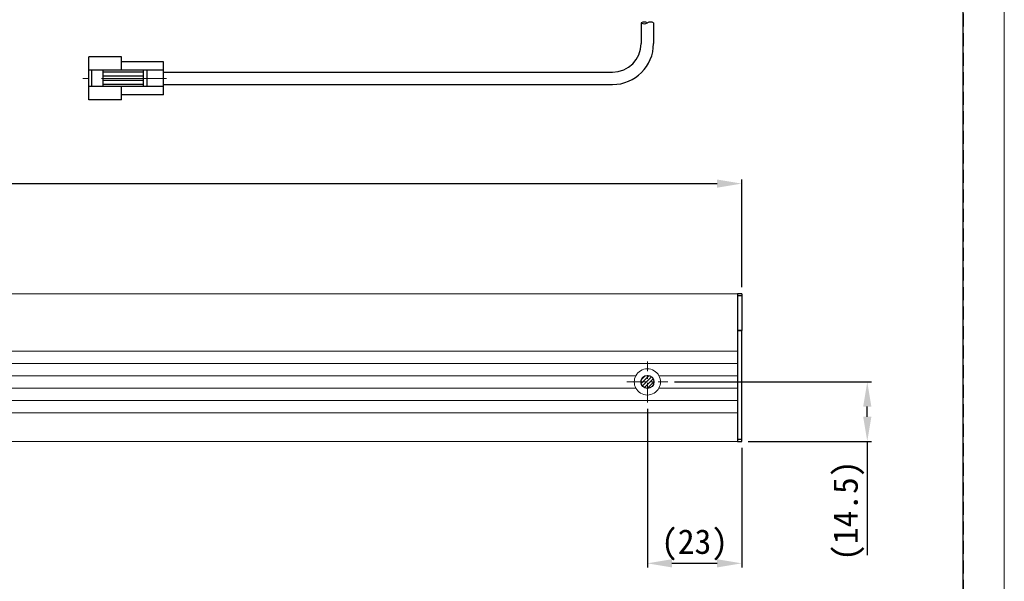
# Model space of a CAD drawing. Header units: millimetres. Extents: x -201 to 202, y 143 to 428.
# Tile 4 of 8: x 82 to 202, y 270 to 339. Entities that reach past the tile are written whole.
import ezdxf

# ---------------------------------------------------------------- set-up
doc = ezdxf.new("R2010")
doc.units = ezdxf.units.MM
doc.header["$LTSCALE"] = 0.25
doc.linetypes.add('CENTER', pattern=[50.8, 31.75, -6.35, 6.35, -6.35])
doc.linetypes.add('HIDDEN', pattern=[9.525, 6.35, -3.175])
for name, color, linetype, lineweight in [('BASE', 7, 'Continuous', 20), ('CENTER', 1, 'CENTER', 15), ('DIMENSION', 6, 'Continuous', 9)]:
    doc.layers.add(name, color=color, linetype=linetype, lineweight=lineweight)
for name, color, linetype in [('CABLE 3P', 7, 'Continuous'), ('FORM', 7, 'Continuous'), ('SIDE PANEL1', 1, 'Continuous'), ('SIDEPANEL 2', 30, 'Continuous')]:
    doc.layers.add(name, color=color, linetype=linetype)
doc.layers.add('EMPTY LINE', color=252, linetype='Continuous', lineweight=0, plot=False)
doc.styles.add('VS Standard', font='msgothic.ttc', dxfattribs={"height": 3})
doc.dimstyles.new('VS Standard x0.5', dxfattribs={"dimtxt": 3, "dimasz": 3, "dimexe": 0.5, "dimexo": 0.8, "dimgap": 0.5, "dimtad": 3, "dimlfac": 2, "dimrnd": 0.0001, "dimzin": 9, "dimdsep": 46, "dimtxsty": 'VS Standard', "dimcen": 0, "dimaunit": 1, "dimadec": 0, "dimazin": 2, "dimtfac": 1, "dimtmove": 0, "dimatfit": 3, "dimfxl": 1, "dimtolj": 1, "dimtzin": 0, "dimarcsym": 0})

# ---------------------------------------------------------------- blocks, each defined once
blk = doc.blocks.new('*D210')
at = {"layer": 'Defpoints', "color": 0}
for p in [(158, 292), (169.5, 287.25), (158, 272.38)]:
    blk.add_point(p, dxfattribs=at)
at = {"layer": 'DIMENSION', "color": 0, "lineweight": -2}
for p, q in [((158, 291.2), (158, 271.88)), ((169.5, 286.45), (169.5, 271.88)), ((166.5, 272.38), (161, 272.38))]:
    blk.add_line(p, q, dxfattribs=at)
at = {"layer": 'DIMENSION', "color": 0}
for points in [[(161, 272.88), (161, 271.88), (158, 272.38)], [(166.5, 271.88), (166.5, 272.88), (169.5, 272.38)]]:
    blk.add_solid(points, dxfattribs=at)
at = {"layer": 'DIMENSION', "color": 0, "insert": (163.75, 274.63), "char_height": 3, "attachment_point": 5, "style": 'VS Standard'}
blk.add_mtext('\\A1;\\A1;(23)', dxfattribs=at)
blk = doc.blocks.new('*D211')
at = {"layer": 'Defpoints', "color": 0}
for p in [(160.5, 294.5), (184.8, 294.5), (169.5, 287.25)]:
    blk.add_point(p, dxfattribs=at)
at = {"layer": 'DIMENSION', "color": 0, "lineweight": -2}
for p, q in [((161.3, 294.5), (185.3, 294.5)), ((184.8, 290.25), (184.8, 291.5)), ((170.3, 287.25), (185.3, 287.25)), ((184.8, 287.25), (184.8, 273.36))]:
    blk.add_line(p, q, dxfattribs=at)
at = {"layer": 'DIMENSION', "color": 0}
for points in [[(185.3, 291.5), (184.3, 291.5), (184.8, 294.5)], [(184.3, 290.25), (185.3, 290.25), (184.8, 287.25)]]:
    blk.add_solid(points, dxfattribs=at)
at = {"layer": 'DIMENSION', "color": 0, "insert": (182.54, 278.8), "char_height": 3, "attachment_point": 5, "rotation": 90, "style": 'VS Standard'}
blk.add_mtext('\\A1;\\A1;(14.5)', dxfattribs=at)
blk = doc.blocks.new('*D218')
at = {"layer": 'Defpoints', "color": 0}
for p in [(169.5, 318.68), (-131.5, 305.25), (169.5, 305.25)]:
    blk.add_point(p, dxfattribs=at)
at = {"layer": 'DIMENSION', "color": 0, "lineweight": -2}
for p, q in [((-131.5, 306.05), (-131.5, 319.18)), ((-128.5, 318.68), (166.5, 318.68)), ((169.5, 306.05), (169.5, 319.18))]:
    blk.add_line(p, q, dxfattribs=at)
at = {"layer": 'DIMENSION', "color": 0}
for points in [[(-128.5, 319.18), (-128.5, 318.18), (-131.5, 318.68)], [(166.5, 318.18), (166.5, 319.18), (169.5, 318.68)]]:
    blk.add_solid(points, dxfattribs=at)
at = {"layer": 'DIMENSION', "color": 0, "insert": (19, 320.68), "char_height": 3, "attachment_point": 5, "style": 'VS Standard'}
blk.add_mtext('\\A1;602', dxfattribs=at)

msp = doc.modelspace()

# ---------------------------------------------------------------- hatches: boundary and pattern name
at = {"layer": 'CABLE 3P'}
h = msp.add_hatch(dxfattribs=at)
h.set_pattern_fill('ANSI31', scale=0.1, style=0)
h.set_pattern_definition([(45, (-78.5, 137.1481), (-0.2245064, 0.2245064), [])])
h.paths.add_polyline_path([(158.8, 294.5, 1), (157.2, 294.5, 1)])

# ---------------------------------------------------------------- linework, layer by layer
at = {"layer": 'BASE', "color": 7}
for p, q in [((-131, 305.25), (169, 305.25)), ((169, 287.25), (169, 305.25)), ((-131, 298.25), (169, 298.25)), ((-131, 296.75), (169, 296.75)), ((-131, 295.25), (156.5867, 295.25)), ((159.4133, 295.25), (169, 295.25)), ((-131, 293.75), (156.5867, 293.75)), ((159.4133, 293.75), (169, 293.75)), ((-131, 292.25), (169, 292.25)), ((-131, 290.75), (169, 290.75)), ((-131, 287.25), (169, 287.25))]:
    msp.add_line(p, q, dxfattribs=at)
msp.add_circle((158, 294.5), 0.8, dxfattribs=at)
for start, end in [(152.046813, 180), (27.953187, 152.046813), (332.046813, 27.953187), (180, 207.953187), (207.953187, 332.046813)]:
    msp.add_arc((158, 294.5), 1.6, start, end, dxfattribs=at)
at = {"layer": 'CABLE 3P', "color": 7}
for p, q in [((157.25, 338.2756), (157.25, 335.7626)), ((157.25, 338.2756), (157.25, 335.7626)), ((158.75, 338.2756), (158.75, 335.7626)), ((158.75, 338.2756), (158.75, 335.7626)), ((89.9174, 328.8876), (89.9174, 334.1376)), ((93.9174, 334.1376), (89.9174, 334.1376)), ((89.9174, 328.8876), (89.9174, 334.1376)), ((93.9174, 334.1376), (89.9174, 334.1376)), ((93.9174, 332.5126), (93.9174, 334.1376)), ((93.9174, 332.5126), (93.9174, 334.1376)), ((99.0174, 332.5126), (89.9174, 332.5126)), ((99.0174, 332.5126), (89.9174, 332.5126)), ((90.284, 330.5126), (90.284, 332.5126)), ((90.284, 330.5126), (90.284, 332.5126)), ((91.679, 330.5126), (91.679, 332.5126)), ((91.679, 330.5126), (91.679, 332.5126)), ((99.0174, 333.5126), (93.9174, 333.5126)), ((99.0174, 333.5126), (93.9174, 333.5126)), ((96.5836, 330.5126), (96.5836, 332.5126)), ((96.5836, 330.5126), (96.5836, 332.5126)), ((97.029, 330.5126), (97.029, 332.5126)), ((97.029, 330.5126), (97.029, 332.5126)), ((99.0174, 329.5126), (99.0174, 333.5126)), ((99.0174, 329.5126), (99.0174, 333.5126)), ((96.5836, 332.2809), (91.679, 332.2809)), ((96.5836, 332.2809), (91.679, 332.2809)), ((96.5836, 331.7818), (91.679, 331.7818)), ((96.5836, 331.7818), (91.679, 331.7818)), ((96.5836, 331.2435), (91.679, 331.2435)), ((96.5836, 331.2435), (91.679, 331.2435)), ((99.0174, 332.2626), (117.4326, 332.2626)), ((99.0174, 332.2626), (153.75, 332.2626)), ((99.0174, 330.5126), (89.9174, 330.5126)), ((99.0174, 330.5126), (89.9174, 330.5126)), ((96.5836, 330.7443), (91.679, 330.7443)), ((96.5836, 330.7443), (91.679, 330.7443)), ((93.9174, 328.8876), (93.9174, 330.5126)), ((93.9174, 328.8876), (93.9174, 330.5126)), ((99.0174, 330.7626), (117.4326, 330.7626)), ((99.0174, 330.7626), (153.75, 330.7626)), ((93.9174, 328.8876), (89.9174, 328.8876)), ((93.9174, 328.8876), (89.9174, 328.8876)), ((99.0174, 329.5126), (93.9174, 329.5126)), ((99.0174, 329.5126), (93.9174, 329.5126))]:
    msp.add_line(p, q, dxfattribs=at)
msp.add_circle((158, 294.5), 0.8, dxfattribs=at)
for centre, radius, start, end in [((157.625, 337.6756), 0.7075, 57.994617, 122.005383), ((157.625, 337.6756), 0.7075, 57.994617, 122.005383), ((157.625, 338.8756), 0.7075, 237.994617, 302.005383), ((157.625, 338.8756), 0.7075, 237.994617, 302.005383), ((158.375, 337.6756), 0.7075, 57.994617, 122.005383), ((158.375, 337.6756), 0.7075, 57.994617, 122.005383), ((153.75, 335.7626), 5, 270, 0), ((153.75, 335.7626), 3.5, 270, 0)]:
    msp.add_arc(centre, radius, start, end, dxfattribs=at)
at = {"layer": 'CENTER'}
msp.add_line((99.4019, 331.5126), (89.1803, 331.5126), dxfattribs=at)
at = {"layer": 'CENTER', "ltscale": 0.3}
for p, q in [((158, 292), (158, 297)), ((155.5, 294.5), (160.5, 294.5))]:
    msp.add_line(p, q, dxfattribs=at)
at = {"layer": 'EMPTY LINE'}
msp.add_line((201.5, 142.75), (201.5, 427.75), dxfattribs=at)
at = {"layer": 'FORM', "linetype": 'HIDDEN'}
msp.add_lwpolyline([(-196.5, 422.75), (196.5, 422.75), (196.5, 147.75), (-196.5, 147.75)], close=True, dxfattribs=at)
at = {"layer": 'FORM'}
msp.add_lwpolyline([(-196.5, 422.75), (-196.5, 147.75), (-78.5, 147.75), (-78.5, 159.75), (16.5, 159.75), (16.5, 177.25), (196.5, 177.25), (196.5, 422.75), (-196.5, 422.75)], close=True, dxfattribs=at)
at = {"layer": 'SIDE PANEL1', "color": 7, "extrusion": (-3.67394e-16, -1, 0)}
for p, q in [((169.5, 300.75), (169, 300.75)), ((169, 300.75), (169, 287.5)), ((169.5, 287.5), (169.5, 300.75)), ((169, 287.5), (169.5, 287.5)), ((169, 287.5), (169, 287.25)), ((169, 287.5), (169, 287.5)), ((169, 287.25), (169, 287.25)), ((169, 287.25), (169.5, 287.25)), ((169, 287.25), (169.5, 287.25)), ((169.5, 287.25), (169.5, 287.5)), ((169.5, 287.25), (169.5, 287.25))]:
    msp.add_line(p, q, dxfattribs=at)
at = {"layer": 'SIDEPANEL 2', "color": 7, "extrusion": (-1.22465e-16, -1, 0)}
for p, q in [((169, 305.25), (169, 305)), ((169.5, 305.25), (169, 305.25)), ((169, 305), (169, 300.75)), ((169.5, 305), (169, 305)), ((169.5, 305.25), (169.5, 305)), ((169.5, 305), (169.5, 300.75)), ((169, 300.75), (169.5, 300.75))]:
    msp.add_line(p, q, dxfattribs=at)

# ---------------------------------------------------------------- dimensions: what is measured, and where the dimension line sits
at = {"layer": 'DIMENSION'}
dim = msp.add_linear_dim(base=(169.5, 318.6823), p1=(-131.5, 305.25), p2=(169.5, 305.25), dimstyle='VS Standard x0.5', dxfattribs=at)
dim.commit()
dim.dimension.update_dxf_attribs({"geometry": '*D218', "text_midpoint": (19, 318.6823), "dimtype": 160})
dim = msp.add_linear_dim(base=(184.795, 294.5), p1=(169.5, 287.25), p2=(160.5, 294.5), angle=90, text='\\A1;(<>)', dimstyle='VS Standard x0.5', dxfattribs=at)
dim.commit()
dim.dimension.update_dxf_attribs({"geometry": '*D211', "text_midpoint": (184.795, 278.8041), "dimtype": 160})
dim = msp.add_linear_dim(base=(158, 272.3766), p1=(169.5, 287.25), p2=(158, 292), text='\\A1;(<>)', dimstyle='VS Standard x0.5', dxfattribs=at)
dim.commit()
dim.dimension.update_dxf_attribs({"geometry": '*D210', "text_midpoint": (163.75, 272.3766), "dimtype": 160})

doc.saveas('drawing.dxf')
